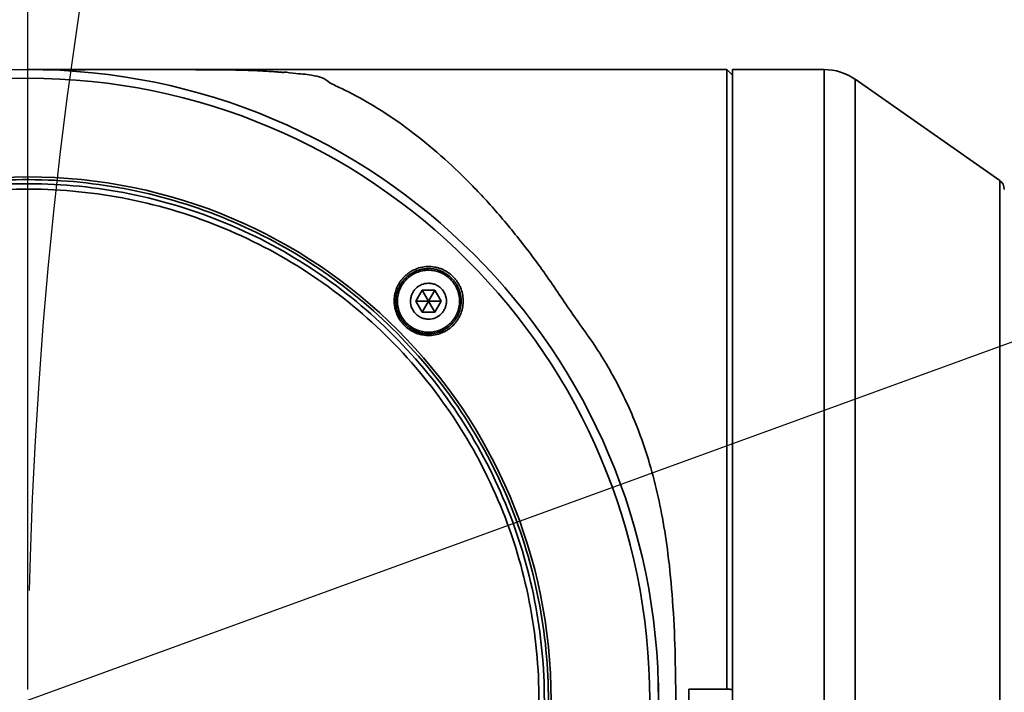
# Model space of a CAD drawing. Header units: millimetres. Extents: x 0 to 4200, y 0 to 2974.
# Tile 9 of 40: x 837 to 927, y 1808 to 1870. Entities that reach past the tile are written whole.
import ezdxf

# ---------------------------------------------------------------- set-up
doc = ezdxf.new("R2010")
doc.units = ezdxf.units.MM
doc.header["$LTSCALE"] = 10
doc.linetypes.add('CENTERX2', pattern=[20.32, 12.7, -2.54, 2.54, -2.54])
doc.layers.get('0').update_dxf_attribs({"lineweight": 18})
doc.layers.add('中心线层', color=6, linetype='CENTERX2', lineweight=25)
doc.layers.add('标注层', color=150, linetype='Continuous', lineweight=18)
doc.styles.add('SLDTEXTSTYLE1', font='txt')
doc.dimstyles.new('SLDDIMSTYLE0', dxfattribs={"dimtxt": 35, "dimasz": 40, "dimexe": 0, "dimexo": 0.0625, "dimgap": 8.75, "dimtad": 0, "dimtih": 1, "dimtoh": 1, "dimrnd": 1e-09, "dimzin": 12, "dimdsep": 46, "dimtxsty": 'SLDTEXTSTYLE1', "dimcen": 0, "dimdle": 80, "dimadec": 0, "dimazin": 3, "dimtfac": 1, "dimtdec": 3, "dimtofl": 0, "dimtmove": 0, "dimatfit": 3, "dimfxl": 1, "dimfrac": 2, "dimtolj": 1, "dimarcsym": 0})

# ---------------------------------------------------------------- blocks, each defined once
blk = doc.blocks.new('*X25')
at = {"layer": '标注层'}
blk.add_hatch(color=256, dxfattribs=at).paths.add_polyline_path([(1613.73, 2046.548), (1649.617, 2064.909), (1643.993, 2073.178)], flags=0)
for p, q in [((1613.73, 2046.548), (1751.485, 2140.236)), ((1751.485, 2140.236), (1861.288, 2140.236))]:
    blk.add_line(p, q, dxfattribs=at)
at = {"layer": '标注层', "char_height": 35, "attachment_point": 1, "style": 'SLDTEXTSTYLE1'}
for s, insert, width in [('%%C', (1761.485, 2185.353), 46.92737), ('850', (1800.184, 2185.353), 140.78212)]:
    blk.add_mtext(s, dxfattribs=dict(at, insert=insert, width=width))
blk = doc.blocks.new('*X27')
at = {"layer": '标注层'}
blk.add_hatch(color=256, dxfattribs=at).paths.add_polyline_path([(556.799, 2085.648), (531.914, 2117.362), (524.873, 2110.26)], flags=0)
for p, q in [((501.741, 2140.236), (391.938, 2140.236)), ((556.799, 2085.648), (501.741, 2140.236))]:
    blk.add_line(p, q, dxfattribs=at)
at = {"layer": '标注层', "char_height": 35, "attachment_point": 1, "style": 'SLDTEXTSTYLE1'}
for s, insert, width in [('%%C', (391.938, 2185.353), 46.92737), ('790', (430.637, 2185.353), 138.82682)]:
    blk.add_mtext(s, dxfattribs=dict(at, insert=insert, width=width))
blk = doc.blocks.new('SW_CENTERMARKSYMBOL_2')
at = {"layer": '中心线层', "color": 0}
blk.add_line((0, 1), (0, 395.5), dxfattribs=at)

msp = doc.modelspace()

# ---------------------------------------------------------------- linework, layer by layer
at = {"color": 7, "linetype": 'Continuous', "lineweight": 35}
for p, q in [((898.102, 1865.542), (837.302, 1865.542)), ((898.102, 1865.534), (898.102, 1865.542)), ((898.102, 1865.534), (901.599, 1865.534)), ((901.599, 1865.534), (901.599, 1808.547)), ((901.791, 1865.342), (901.599, 1865.534)), ((910.526, 1865.542), (902.102, 1865.542)), ((902.102, 1865.542), (902.102, 1807.542)), ((902.099, 1865.035), (902.099, 1808.499)), ((902.102, 1865.035), (902.099, 1865.035)), ((926.676, 1855.341), (913.393, 1864.639)), ((873.57, 1845.236), (872.993, 1844.236)), ((874.725, 1845.236), (873.57, 1845.236)), ((873.57, 1845.236), (874.148, 1844.236)), ((874.725, 1845.236), (874.148, 1844.236)), ((875.303, 1844.236), (874.725, 1845.236)), ((872.993, 1844.236), (873.57, 1843.236)), ((872.993, 1844.236), (874.148, 1844.236)), ((874.148, 1844.236), (873.57, 1843.236)), ((874.725, 1843.236), (874.148, 1844.236)), ((875.303, 1844.236), (874.148, 1844.236)), ((874.725, 1843.236), (875.303, 1844.236)), ((873.57, 1843.236), (874.725, 1843.236)), ((898.102, 1808.547), (901.599, 1808.547)), ((898.102, 1806.537), (898.102, 1808.547)), ((901.791, 1808.547), (901.599, 1808.547)), ((902.099, 1808.499), (902.102, 1808.499))]:
    msp.add_line(p, q, dxfattribs=at)
at = {"color": 8, "linetype": 'Continuous', "lineweight": 35}
for p, q in [((910.526, 1865.542), (910.526, 1807.542)), ((913.393, 1864.639), (913.393, 1750.446)), ((926.676, 1855.341), (926.676, 1807.542))]:
    msp.add_line(p, q, dxfattribs=at)
at = {"color": 7, "linetype": 'Continuous', "lineweight": 35}
for radius in [58, 57.196, 48.125]:
    msp.add_circle((837.302, 1807.542), radius, dxfattribs=at)
for centre, radius, start, end in [((910.526, 1860.542), 5, 55.00798, 90), ((926.102, 1854.522), 1, 0, 55.00798)]:
    msp.add_arc(centre, radius, start, end, dxfattribs=at)
for points, knots in [([(851.264, 1865.528), (850.13, 1865.528), (847.854, 1865.528), (844.861, 1865.528), (842.237, 1865.527), (840.161, 1865.527), (839.125, 1865.527), (838.698, 1865.526)], [0, 0, 0, 0, 2.660704, 5.339452, 8.016857, 10.691564, 12.566209, 12.566209, 12.566209, 12.566209]), ([(851.264, 1865.528), (851.386, 1865.528), (852.084, 1865.529), (853.361, 1865.526), (855.053, 1865.517), (856.65, 1865.493), (857.86, 1865.456), (858.786, 1865.414), (859.299, 1865.384), (859.668, 1865.36), (859.887, 1865.345), (860.205, 1865.322), (860.491, 1865.299), (860.705, 1865.282), (860.759, 1865.277), (860.772, 1865.276), (860.776, 1865.276), (860.777, 1865.276), (860.777, 1865.276), (860.777, 1865.276), (860.777, 1865.276), (860.786, 1865.341), (861.821, 1865.164), (862.577, 1865.142), (863.545, 1865.004), (864.557, 1864.781), (864.935, 1864.334), (866.261, 1863.761), (867.926, 1862.894), (870.123, 1861.617), (872.823, 1859.708), (875.533, 1857.461), (878.239, 1854.86), (880.39, 1852.498), (882.116, 1850.418), (883.378, 1848.802), (884.62, 1847.113), (885.854, 1845.355), (887.083, 1843.489), (888.415, 1841.629), (889.756, 1839.712), (890.98, 1837.673), (892.096, 1835.545), (893.175, 1833.14), (894.171, 1830.434), (895.03, 1827.422), (895.698, 1824.278), (896.244, 1820.721), (896.628, 1816.644), (896.85, 1812.135), (896.878, 1809.064), (896.892, 1807.542)], [0, 0, 0, 0, 0.286499, 1.648405, 3.006906, 4.359994, 5.723158, 6.367589, 7.080569, 7.276702, 7.503199, 7.760049, 8.269069, 8.396761, 8.428881, 8.437018, 8.439116, 8.439656, 8.439807, 8.439859, 8.439876, 8.439887, 9.326649, 10.249989, 11.129954, 12.472859, 14.670433, 16.869392, 19.148306, 23.270471, 27.404823, 32.064178, 36.097748, 40.303358, 42.488104, 44.58815, 46.581653, 48.766126, 50.869274, 52.974761, 55.097852, 57.221006, 59.359567, 61.463156, 64.10799, 66.764802, 69.360116, 72.072834, 75.539673, 79.191651, 82.780091, 82.780091, 82.780091, 82.780091]), ([(803.521, 1841.463), (805.742, 1843.674), (808.179, 1845.667), (813.397, 1849.137), (816.177, 1850.616), (821.971, 1853.002), (824.986, 1853.909), (831.134, 1855.119), (834.268, 1855.421), (840.535, 1855.408), (843.667, 1855.093), (849.811, 1853.858), (852.821, 1852.938), (858.606, 1850.528), (861.379, 1849.038), (866.583, 1845.546), (869.012, 1843.543), (873.434, 1839.103), (875.426, 1836.665), (878.897, 1831.448), (880.375, 1828.668), (882.761, 1822.874), (883.669, 1819.859), (884.879, 1813.71), (885.181, 1810.577), (885.168, 1804.31), (884.853, 1801.178), (883.618, 1795.034), (882.698, 1792.023), (880.288, 1786.239), (878.798, 1783.465), (875.305, 1778.262), (873.303, 1775.833), (871.083, 1773.622)], [0, 0, 0, 0, 9.395931, 9.395931, 18.791862, 18.791862, 28.187793, 28.187793, 37.583724, 37.583724, 46.979655, 46.979655, 56.375586, 56.375586, 65.771517, 65.771517, 75.167448, 75.167448, 84.563379, 84.563379, 93.95931, 93.95931, 103.355241, 103.355241, 112.751172, 112.751172, 122.147103, 122.147103, 131.543034, 131.543034, 140.938965, 140.938965, 150.334896, 150.334896, 150.334896, 150.334896]), ([(870.82, 1773.886), (873.023, 1776.079), (875.01, 1778.49), (878.475, 1783.653), (879.953, 1786.405), (882.345, 1792.144), (883.257, 1795.131), (884.483, 1801.227), (884.796, 1804.335), (884.809, 1810.553), (884.509, 1813.663), (883.308, 1819.763), (882.408, 1822.754), (880.04, 1828.504), (878.573, 1831.262), (875.13, 1836.439), (873.153, 1838.858), (868.766, 1843.263), (866.355, 1845.25), (861.192, 1848.715), (858.44, 1850.193), (852.701, 1852.585), (849.713, 1853.498), (843.618, 1854.723), (840.509, 1855.036), (834.292, 1855.049), (831.182, 1854.749), (825.081, 1853.549), (822.09, 1852.648), (816.341, 1850.281), (813.583, 1848.814), (808.406, 1845.37), (805.987, 1843.393), (803.784, 1841.199)], [0, 0, 0, 0, 9.32284, 9.32284, 18.64568, 18.64568, 27.96852, 27.96852, 37.29136, 37.29136, 46.6142, 46.6142, 55.937041, 55.937041, 65.259881, 65.259881, 74.582721, 74.582721, 83.905561, 83.905561, 93.228401, 93.228401, 102.551241, 102.551241, 111.874081, 111.874081, 121.196921, 121.196921, 130.519761, 130.519761, 139.842601, 139.842601, 149.165442, 149.165442, 149.165442, 149.165442]), ([(804.137, 1840.845), (806.317, 1843.016), (808.71, 1844.972), (813.833, 1848.379), (816.562, 1849.831), (822.25, 1852.173), (825.21, 1853.064), (831.247, 1854.252), (834.323, 1854.549), (840.476, 1854.536), (843.551, 1854.227), (849.583, 1853.014), (852.539, 1852.111), (858.218, 1849.744), (860.941, 1848.282), (866.049, 1844.853), (868.434, 1842.887), (872.776, 1838.528), (874.732, 1836.135), (878.139, 1831.012), (879.59, 1828.283), (881.933, 1822.594), (882.824, 1819.635), (884.012, 1813.598), (884.309, 1810.521), (884.296, 1804.369), (883.986, 1801.294), (882.774, 1795.262), (881.87, 1792.306), (879.504, 1786.627), (878.042, 1783.904), (874.613, 1778.796), (872.647, 1776.41), (870.467, 1774.24)], [0, 0, 0, 0, 9.224705, 9.224705, 18.44941, 18.44941, 27.674115, 27.674115, 36.89882, 36.89882, 46.123525, 46.123525, 55.34823, 55.34823, 64.572935, 64.572935, 73.79764, 73.79764, 83.022344, 83.022344, 92.247049, 92.247049, 101.471754, 101.471754, 110.696459, 110.696459, 119.921164, 119.921164, 129.145869, 129.145869, 138.370574, 138.370574, 147.595279, 147.595279, 147.595279, 147.595279]), ([(871.796, 1846.362), (871.832, 1846.401), (871.905, 1846.48), (872.021, 1846.592), (872.143, 1846.698), (872.312, 1846.831), (872.536, 1846.981), (872.914, 1847.181), (873.422, 1847.36), (874.064, 1847.445), (874.605, 1847.407), (875.027, 1847.311), (875.335, 1847.207), (875.631, 1847.072), (875.912, 1846.907), (876.176, 1846.716), (876.333, 1846.566), (876.412, 1846.491)], [0, 0, 0, 0, 0.162288, 0.324783, 0.487889, 0.652011, 0.976675, 1.301163, 1.944869, 2.590769, 3.235159, 3.55905, 3.880443, 4.205118, 4.526569, 4.847824, 5.171891, 5.171891, 5.171891, 5.171891]), ([(872.031, 1846.362), (872.04, 1846.371), (872.049, 1846.379), (872.075, 1846.405), (872.093, 1846.422), (872.147, 1846.471), (872.183, 1846.503), (872.257, 1846.566), (872.295, 1846.596), (872.372, 1846.654), (872.411, 1846.683), (872.491, 1846.737), (872.532, 1846.764), (872.615, 1846.815), (872.657, 1846.84), (872.721, 1846.875), (872.743, 1846.887), (872.787, 1846.909), (872.809, 1846.92), (872.853, 1846.942), (872.875, 1846.952), (872.919, 1846.973), (872.941, 1846.983), (873.008, 1847.012), (873.054, 1847.03), (873.19, 1847.081), (873.283, 1847.11), (873.424, 1847.148), (873.471, 1847.159), (873.567, 1847.18), (873.615, 1847.189), (873.688, 1847.201), (873.712, 1847.204), (873.761, 1847.211), (873.786, 1847.214), (873.835, 1847.22), (873.859, 1847.222), (873.908, 1847.226), (873.933, 1847.228), (874.006, 1847.233), (874.055, 1847.235), (874.153, 1847.236), (874.202, 1847.236), (874.299, 1847.232), (874.348, 1847.23), (874.446, 1847.221), (874.495, 1847.216), (874.592, 1847.203), (874.641, 1847.195), (874.714, 1847.182), (874.739, 1847.177), (874.787, 1847.167), (874.812, 1847.162), (874.86, 1847.15), (874.884, 1847.144), (874.932, 1847.132), (874.955, 1847.125), (875.027, 1847.105), (875.074, 1847.09), (875.213, 1847.042), (875.305, 1847.006), (875.439, 1846.944), (875.483, 1846.923), (875.549, 1846.889), (875.571, 1846.877), (875.615, 1846.853), (875.636, 1846.841), (875.679, 1846.816), (875.701, 1846.803), (875.743, 1846.777), (875.764, 1846.763), (875.806, 1846.736), (875.827, 1846.722), (875.868, 1846.694), (875.888, 1846.68), (875.948, 1846.636), (875.987, 1846.606), (876.064, 1846.545), (876.102, 1846.513), (876.176, 1846.447), (876.212, 1846.414), (876.282, 1846.344), (876.317, 1846.309), (876.368, 1846.254), (876.384, 1846.236), (876.417, 1846.198), (876.433, 1846.179), (876.465, 1846.141), (876.481, 1846.122), (876.512, 1846.083), (876.528, 1846.063), (876.572, 1846.003), (876.601, 1845.963), (876.657, 1845.881), (876.684, 1845.84), (876.735, 1845.756), (876.76, 1845.713), (876.807, 1845.626), (876.829, 1845.582), (876.861, 1845.516), (876.872, 1845.493), (876.892, 1845.448), (876.902, 1845.425), (876.921, 1845.38), (876.931, 1845.357), (876.949, 1845.31), (876.958, 1845.287), (876.975, 1845.24), (876.983, 1845.217), (876.999, 1845.17), (877.007, 1845.146), (877.028, 1845.075), (877.042, 1845.028), (877.078, 1844.885), (877.098, 1844.789), (877.12, 1844.643), (877.127, 1844.594), (877.137, 1844.496), (877.141, 1844.447), (877.145, 1844.373), (877.146, 1844.348), (877.147, 1844.299), (877.148, 1844.274), (877.148, 1844.225), (877.148, 1844.2), (877.147, 1844.151), (877.146, 1844.126), (877.143, 1844.053), (877.139, 1844.004), (877.13, 1843.907), (877.124, 1843.858), (877.11, 1843.762), (877.102, 1843.714), (877.084, 1843.618), (877.073, 1843.57), (877.056, 1843.499), (877.05, 1843.475), (877.037, 1843.428), (877.03, 1843.404), (877.016, 1843.357), (877.009, 1843.333), (876.994, 1843.286), (876.986, 1843.263), (876.97, 1843.217), (876.961, 1843.194), (876.944, 1843.148), (876.935, 1843.126), (876.907, 1843.058), (876.888, 1843.013), (876.826, 1842.881), (876.781, 1842.795), (876.707, 1842.67), (876.681, 1842.629), (876.641, 1842.567), (876.628, 1842.547), (876.6, 1842.507), (876.586, 1842.487), (876.557, 1842.448), (876.542, 1842.428), (876.512, 1842.389), (876.497, 1842.37), (876.451, 1842.313), (876.419, 1842.275), (876.387, 1842.239)], [0, 0, 0, 0, 0.038248, 0.038248, 0.111919, 0.111919, 0.25926, 0.25926, 0.406602, 0.406602, 0.553943, 0.553943, 0.701285, 0.701285, 0.848626, 0.848626, 0.922297, 0.922297, 0.995968, 0.995968, 1.069639, 1.069639, 1.143309, 1.143309, 1.290651, 1.290651, 1.585334, 1.585334, 1.732675, 1.732675, 1.880017, 1.880017, 1.953688, 1.953688, 2.027358, 2.027358, 2.101029, 2.101029, 2.1747, 2.1747, 2.322041, 2.322041, 2.469383, 2.469383, 2.616724, 2.616724, 2.764066, 2.764066, 2.911407, 2.911407, 2.985078, 2.985078, 3.058749, 3.058749, 3.132419, 3.132419, 3.20609, 3.20609, 3.353432, 3.353432, 3.648115, 3.648115, 3.795456, 3.795456, 3.869127, 3.869127, 3.942798, 3.942798, 4.016468, 4.016468, 4.090139, 4.090139, 4.16381, 4.16381, 4.237481, 4.237481, 4.384822, 4.384822, 4.532163, 4.532163, 4.679505, 4.679505, 4.826846, 4.826846, 4.900517, 4.900517, 4.974188, 4.974188, 5.047859, 5.047859, 5.121529, 5.121529, 5.268871, 5.268871, 5.416212, 5.416212, 5.563554, 5.563554, 5.710895, 5.710895, 5.784566, 5.784566, 5.858237, 5.858237, 5.931908, 5.931908, 6.005578, 6.005578, 6.079249, 6.079249, 6.15292, 6.15292, 6.300261, 6.300261, 6.594944, 6.594944, 6.742286, 6.742286, 6.889627, 6.889627, 6.963298, 6.963298, 7.036969, 7.036969, 7.110639, 7.110639, 7.18431, 7.18431, 7.331652, 7.331652, 7.478993, 7.478993, 7.626335, 7.626335, 7.773676, 7.773676, 7.847347, 7.847347, 7.921018, 7.921018, 7.994688, 7.994688, 8.068359, 8.068359, 8.14203, 8.14203, 8.215701, 8.215701, 8.363042, 8.363042, 8.657725, 8.657725, 8.805067, 8.805067, 8.878737, 8.878737, 8.952408, 8.952408, 9.026079, 9.026079, 9.09975, 9.09975, 9.247091, 9.247091, 9.247091, 9.247091]), ([(871.92, 1842.017), (871.88, 1842.059), (871.8, 1842.142), (871.688, 1842.274), (871.584, 1842.411), (871.489, 1842.554), (871.401, 1842.701), (871.32, 1842.854), (871.189, 1843.141), (871.048, 1843.58), (870.978, 1844.177), (871.018, 1844.775), (871.146, 1845.256), (871.299, 1845.621), (871.439, 1845.883), (871.603, 1846.132), (871.731, 1846.285), (871.796, 1846.362)], [0, 0, 0, 0, 0.172357, 0.343227, 0.513238, 0.683023, 0.853218, 1.02445, 1.197333, 1.793028, 2.392435, 2.986578, 3.587133, 3.885271, 4.183016, 4.482933, 4.787608, 4.787608, 4.787608, 4.787608]), ([(874.148, 1847.086), (874.524, 1847.086), (874.898, 1847.01), (875.412, 1846.797), (875.578, 1846.708), (875.889, 1846.5), (876.032, 1846.382), (876.295, 1846.119), (876.415, 1845.972), (876.622, 1845.663), (876.709, 1845.499), (876.852, 1845.154), (876.907, 1844.973), (876.979, 1844.609), (876.998, 1844.423), (876.998, 1844.048), (876.979, 1843.863), (876.907, 1843.499), (876.852, 1843.317), (876.709, 1842.973), (876.622, 1842.809), (876.415, 1842.499), (876.295, 1842.353), (876.033, 1842.09), (875.889, 1841.972), (875.577, 1841.763), (875.412, 1841.675), (875.07, 1841.533), (874.89, 1841.478), (874.522, 1841.404), (874.336, 1841.386), (873.771, 1841.386), (873.398, 1841.461), (872.884, 1841.675), (872.717, 1841.764), (872.407, 1841.972), (872.263, 1842.09), (872, 1842.353), (871.88, 1842.5), (871.674, 1842.809), (871.586, 1842.973), (871.443, 1843.318), (871.389, 1843.499), (871.316, 1843.863), (871.298, 1844.048), (871.298, 1844.424), (871.316, 1844.609), (871.389, 1844.973), (871.443, 1845.154), (871.586, 1845.499), (871.674, 1845.663), (871.88, 1845.973), (872.001, 1846.119), (872.263, 1846.382), (872.406, 1846.5), (872.718, 1846.709), (872.883, 1846.797), (873.226, 1846.939), (873.406, 1846.994), (873.774, 1847.067), (873.96, 1847.086), (874.148, 1847.086)], [0, 0, 0, 0, 1.118567, 1.118567, 1.67785, 1.67785, 2.237134, 2.237134, 2.796417, 2.796417, 3.3557, 3.3557, 3.914984, 3.914984, 4.474267, 4.474267, 5.03355, 5.03355, 5.592834, 5.592834, 6.152117, 6.152117, 6.711401, 6.711401, 7.270684, 7.270684, 7.829967, 7.829967, 8.389251, 8.389251, 8.948534, 8.948534, 10.067101, 10.067101, 10.626384, 10.626384, 11.185668, 11.185668, 11.744951, 11.744951, 12.304234, 12.304234, 12.863518, 12.863518, 13.422801, 13.422801, 13.982084, 13.982084, 14.541368, 14.541368, 15.100651, 15.100651, 15.659935, 15.659935, 16.219218, 16.219218, 16.778501, 16.778501, 17.337785, 17.337785, 17.897068, 17.897068, 17.897068, 17.897068]), ([(871.906, 1846.229), (871.914, 1846.238), (871.922, 1846.248), (871.939, 1846.266), (871.947, 1846.275), (871.972, 1846.302), (871.989, 1846.319), (872.014, 1846.345), (872.023, 1846.353), (872.031, 1846.362)], [0, 0, 0, 0, 0.0366878, 0.0366878, 0.0733755, 0.0733755, 0.146751, 0.146751, 0.1820316, 0.1820316, 0.1820316, 0.1820316]), ([(876.412, 1846.491), (876.453, 1846.45), (876.533, 1846.367), (876.644, 1846.234), (876.748, 1846.097), (876.844, 1845.955), (876.932, 1845.807), (877.013, 1845.654), (877.144, 1845.367), (877.285, 1844.927), (877.355, 1844.329), (877.314, 1843.729), (877.184, 1843.246), (877.03, 1842.88), (876.888, 1842.617), (876.725, 1842.37), (876.597, 1842.219), (876.533, 1842.143)], [0, 0, 0, 0, 0.172138, 0.343224, 0.5137, 0.684012, 0.85461, 1.025942, 1.198454, 1.796109, 2.394855, 2.993286, 3.590755, 3.894183, 4.193872, 4.492428, 4.792422, 4.792422, 4.792422, 4.792422]), ([(876.265, 1842.11), (876.255, 1842.1), (876.245, 1842.09), (876.217, 1842.064), (876.199, 1842.047), (876.163, 1842.014), (876.145, 1841.997), (876.108, 1841.965), (876.09, 1841.949), (876.033, 1841.902), (875.995, 1841.872), (875.918, 1841.813), (875.878, 1841.785), (875.798, 1841.73), (875.758, 1841.704), (875.675, 1841.653), (875.633, 1841.629), (875.548, 1841.582), (875.505, 1841.56), (875.44, 1841.528), (875.418, 1841.518), (875.373, 1841.497), (875.351, 1841.488), (875.306, 1841.468), (875.283, 1841.459), (875.238, 1841.441), (875.215, 1841.432), (875.146, 1841.406), (875.099, 1841.39), (875.006, 1841.361), (874.96, 1841.347), (874.819, 1841.31), (874.724, 1841.29), (874.58, 1841.267), (874.531, 1841.26), (874.458, 1841.252), (874.434, 1841.249), (874.385, 1841.245), (874.361, 1841.243), (874.312, 1841.24), (874.287, 1841.239), (874.25, 1841.238), (874.238, 1841.237), (874.213, 1841.237), (874.201, 1841.236), (874.139, 1841.236), (874.09, 1841.236), (873.992, 1841.24), (873.943, 1841.243), (873.845, 1841.251), (873.797, 1841.256), (873.7, 1841.269), (873.651, 1841.277), (873.555, 1841.295), (873.507, 1841.305), (873.435, 1841.322), (873.411, 1841.328), (873.363, 1841.34), (873.34, 1841.347), (873.292, 1841.36), (873.268, 1841.368), (873.221, 1841.383), (873.197, 1841.39), (873.127, 1841.415), (873.08, 1841.432), (872.988, 1841.469), (872.943, 1841.488), (872.809, 1841.55), (872.721, 1841.595), (872.594, 1841.669), (872.552, 1841.695), (872.469, 1841.749), (872.428, 1841.777), (872.367, 1841.821), (872.347, 1841.836), (872.307, 1841.867), (872.288, 1841.882), (872.249, 1841.913), (872.23, 1841.929), (872.192, 1841.961), (872.173, 1841.977), (872.118, 1842.027), (872.081, 1842.06), (872.011, 1842.13), (871.977, 1842.165), (871.91, 1842.238), (871.877, 1842.275), (871.814, 1842.351), (871.783, 1842.389), (871.738, 1842.449), (871.723, 1842.469), (871.694, 1842.509), (871.68, 1842.53), (871.652, 1842.571), (871.638, 1842.592), (871.611, 1842.634), (871.598, 1842.655), (871.559, 1842.719), (871.535, 1842.761), (871.488, 1842.848), (871.465, 1842.892), (871.401, 1843.025), (871.363, 1843.116), (871.312, 1843.255), (871.296, 1843.302), (871.275, 1843.373), (871.268, 1843.397), (871.254, 1843.444), (871.248, 1843.468), (871.235, 1843.517), (871.229, 1843.541), (871.218, 1843.589), (871.213, 1843.613), (871.198, 1843.685), (871.19, 1843.734), (871.167, 1843.879), (871.157, 1843.977), (871.15, 1844.123), (871.148, 1844.172), (871.148, 1844.246), (871.148, 1844.27), (871.149, 1844.32), (871.15, 1844.344), (871.152, 1844.393), (871.153, 1844.418), (871.157, 1844.467), (871.159, 1844.492), (871.166, 1844.565), (871.171, 1844.614), (871.185, 1844.711), (871.193, 1844.759), (871.212, 1844.855), (871.222, 1844.902), (871.245, 1844.997), (871.258, 1845.043), (871.286, 1845.137), (871.301, 1845.183), (871.333, 1845.275), (871.35, 1845.321), (871.374, 1845.378), (871.378, 1845.389), (871.388, 1845.412), (871.393, 1845.423), (871.407, 1845.457), (871.417, 1845.479), (871.438, 1845.523), (871.449, 1845.545), (871.47, 1845.589), (871.481, 1845.611), (871.515, 1845.675), (871.539, 1845.718), (871.613, 1845.843), (871.666, 1845.924), (871.751, 1846.041), (871.781, 1846.08), (871.842, 1846.156), (871.873, 1846.193), (871.906, 1846.229)], [0, 0, 0, 0, 0.042417, 0.042417, 0.116017, 0.116017, 0.189617, 0.189617, 0.263218, 0.263218, 0.410418, 0.410418, 0.557619, 0.557619, 0.70482, 0.70482, 0.85202, 0.85202, 0.999221, 0.999221, 1.072821, 1.072821, 1.146421, 1.146421, 1.220022, 1.220022, 1.293622, 1.293622, 1.440823, 1.440823, 1.588023, 1.588023, 1.882425, 1.882425, 2.029625, 2.029625, 2.103226, 2.103226, 2.176826, 2.176826, 2.250426, 2.250426, 2.287226, 2.287226, 2.324026, 2.324026, 2.471227, 2.471227, 2.618428, 2.618428, 2.765628, 2.765628, 2.912829, 2.912829, 3.06003, 3.06003, 3.13363, 3.13363, 3.20723, 3.20723, 3.280831, 3.280831, 3.354431, 3.354431, 3.501631, 3.501631, 3.648832, 3.648832, 3.943233, 3.943233, 4.090434, 4.090434, 4.237635, 4.237635, 4.311235, 4.311235, 4.384835, 4.384835, 4.458435, 4.458435, 4.532036, 4.532036, 4.679236, 4.679236, 4.826437, 4.826437, 4.973638, 4.973638, 5.120838, 5.120838, 5.194439, 5.194439, 5.268039, 5.268039, 5.341639, 5.341639, 5.41524, 5.41524, 5.56244, 5.56244, 5.709641, 5.709641, 6.004042, 6.004042, 6.151243, 6.151243, 6.224843, 6.224843, 6.298443, 6.298443, 6.372044, 6.372044, 6.445644, 6.445644, 6.592845, 6.592845, 6.887246, 6.887246, 7.034446, 7.034446, 7.108047, 7.108047, 7.181647, 7.181647, 7.255247, 7.255247, 7.328848, 7.328848, 7.476048, 7.476048, 7.623249, 7.623249, 7.77045, 7.77045, 7.91765, 7.91765, 8.064851, 8.064851, 8.212051, 8.212051, 8.248852, 8.248852, 8.285652, 8.285652, 8.359252, 8.359252, 8.432852, 8.432852, 8.506453, 8.506453, 8.653653, 8.653653, 8.948055, 8.948055, 9.095255, 9.095255, 9.242456, 9.242456, 9.242456, 9.242456]), ([(874.148, 1845.886), (874.257, 1845.886), (874.364, 1845.875), (874.575, 1845.833), (874.68, 1845.802), (874.879, 1845.719), (874.974, 1845.668), (875.154, 1845.548), (875.238, 1845.479), (875.467, 1845.25), (875.59, 1845.066), (875.754, 1844.669), (875.798, 1844.452), (875.798, 1844.129), (875.787, 1844.02), (875.745, 1843.809), (875.714, 1843.706), (875.631, 1843.506), (875.58, 1843.409), (875.46, 1843.23), (875.392, 1843.147), (875.162, 1842.916), (874.98, 1842.795), (874.58, 1842.629), (874.366, 1842.586), (874.039, 1842.586), (873.932, 1842.597), (873.721, 1842.638), (873.616, 1842.67), (873.416, 1842.753), (873.321, 1842.804), (873.142, 1842.923), (873.057, 1842.993), (872.829, 1843.221), (872.706, 1843.405), (872.541, 1843.802), (872.498, 1844.02), (872.498, 1844.342), (872.508, 1844.452), (872.55, 1844.663), (872.582, 1844.766), (872.664, 1844.966), (872.716, 1845.063), (872.835, 1845.241), (872.903, 1845.325), (873.134, 1845.556), (873.316, 1845.677), (873.716, 1845.843), (873.93, 1845.886), (874.148, 1845.886)], [0, 0, 0, 0, 0.323647, 0.323647, 0.647294, 0.647294, 0.970941, 0.970941, 1.294588, 1.294588, 1.941882, 1.941882, 2.589176, 2.589176, 2.912823, 2.912823, 3.23647, 3.23647, 3.560117, 3.560117, 3.883764, 3.883764, 4.531058, 4.531058, 5.178352, 5.178352, 5.501999, 5.501999, 5.825645, 5.825645, 6.149292, 6.149292, 6.472939, 6.472939, 7.120233, 7.120233, 7.767527, 7.767527, 8.091174, 8.091174, 8.414821, 8.414821, 8.738468, 8.738468, 9.062115, 9.062115, 9.709409, 9.709409, 10.356703, 10.356703, 10.356703, 10.356703]), ([(876.533, 1842.143), (876.491, 1842.097), (876.407, 1842.007), (876.272, 1841.88), (876.132, 1841.762), (875.986, 1841.654), (875.834, 1841.554), (875.676, 1841.463), (875.376, 1841.312), (874.912, 1841.148), (874.27, 1841.063), (873.73, 1841.102), (873.308, 1841.197), (873, 1841.301), (872.703, 1841.436), (872.421, 1841.602), (872.157, 1841.793), (871.999, 1841.943), (871.92, 1842.017)], [0, 0, 0, 0, 0.188304, 0.374425, 0.558967, 0.742541, 0.925751, 1.109194, 1.293452, 1.942577, 2.584061, 3.228985, 3.553276, 3.874779, 4.198908, 4.522625, 4.844947, 5.167162, 5.167162, 5.167162, 5.167162]), ([(876.387, 1842.239), (876.354, 1842.203), (876.321, 1842.167), (876.279, 1842.125), (876.272, 1842.117), (876.265, 1842.11)], [0, 0, 0, 0, 0.1464095, 0.1464095, 0.1774254, 0.1774254, 0.1774254, 0.1774254]), ([(871.083, 1773.622), (868.863, 1771.411), (866.425, 1769.418), (861.208, 1765.948), (858.428, 1764.469), (852.634, 1762.083), (849.619, 1761.176), (843.47, 1759.966), (840.336, 1759.664), (834.07, 1759.677), (830.937, 1759.992), (824.794, 1761.227), (821.783, 1762.147), (815.999, 1764.557), (813.225, 1766.047), (808.022, 1769.539), (805.592, 1771.542), (801.17, 1775.982), (799.178, 1778.42), (795.708, 1783.637), (794.229, 1786.417), (791.843, 1792.211), (790.935, 1795.226), (789.726, 1801.374), (789.423, 1804.508), (789.436, 1810.775), (789.752, 1813.907), (790.987, 1820.051), (791.907, 1823.062), (794.317, 1828.846), (795.807, 1831.62), (799.299, 1836.823), (801.301, 1839.252), (803.521, 1841.463)], [0, 0, 0, 0, 9.395931, 9.395931, 18.791862, 18.791862, 28.187793, 28.187793, 37.583724, 37.583724, 46.979655, 46.979655, 56.375586, 56.375586, 65.771517, 65.771517, 75.167448, 75.167448, 84.563379, 84.563379, 93.95931, 93.95931, 103.355241, 103.355241, 112.751172, 112.751172, 122.147103, 122.147103, 131.543034, 131.543034, 140.938965, 140.938965, 150.334896, 150.334896, 150.334896, 150.334896]), ([(803.784, 1841.199), (801.581, 1839.006), (799.595, 1836.595), (796.13, 1831.432), (794.651, 1828.68), (792.26, 1822.941), (791.347, 1819.954), (790.121, 1813.858), (789.809, 1810.75), (789.796, 1804.532), (790.096, 1801.422), (791.296, 1795.322), (792.197, 1792.331), (794.564, 1786.581), (796.031, 1783.823), (799.475, 1778.646), (801.452, 1776.227), (805.839, 1771.822), (808.25, 1769.835), (813.412, 1766.37), (816.164, 1764.892), (821.904, 1762.5), (824.891, 1761.587), (830.987, 1760.362), (834.095, 1760.049), (840.313, 1760.036), (843.422, 1760.336), (849.523, 1761.536), (852.514, 1762.437), (858.264, 1764.804), (861.022, 1766.271), (866.199, 1769.715), (868.617, 1771.692), (870.82, 1773.886)], [0, 0, 0, 0, 9.32284, 9.32284, 18.64568, 18.64568, 27.96852, 27.96852, 37.29136, 37.29136, 46.6142, 46.6142, 55.937041, 55.937041, 65.259881, 65.259881, 74.582721, 74.582721, 83.905561, 83.905561, 93.228401, 93.228401, 102.551241, 102.551241, 111.874081, 111.874081, 121.196921, 121.196921, 130.519761, 130.519761, 139.842601, 139.842601, 149.165442, 149.165442, 149.165442, 149.165442]), ([(870.467, 1774.24), (868.288, 1772.069), (865.894, 1770.113), (860.772, 1766.706), (858.043, 1765.254), (852.354, 1762.912), (849.394, 1762.021), (843.358, 1760.833), (840.281, 1760.536), (834.129, 1760.549), (831.053, 1760.858), (825.022, 1762.071), (822.066, 1762.974), (816.387, 1765.341), (813.664, 1766.803), (808.556, 1770.232), (806.17, 1772.198), (801.829, 1776.557), (799.873, 1778.95), (796.466, 1784.073), (795.014, 1786.802), (792.672, 1792.491), (791.78, 1795.45), (790.593, 1801.487), (790.296, 1804.564), (790.309, 1810.716), (790.618, 1813.791), (791.831, 1819.823), (792.734, 1822.779), (795.1, 1828.458), (796.563, 1831.181), (799.992, 1836.289), (801.957, 1838.675), (804.137, 1840.845)], [0, 0, 0, 0, 9.224705, 9.224705, 18.44941, 18.44941, 27.674115, 27.674115, 36.89882, 36.89882, 46.123525, 46.123525, 55.34823, 55.34823, 64.572935, 64.572935, 73.79764, 73.79764, 83.022344, 83.022344, 92.247049, 92.247049, 101.471754, 101.471754, 110.696459, 110.696459, 119.921164, 119.921164, 129.145869, 129.145869, 138.370574, 138.370574, 147.595279, 147.595279, 147.595279, 147.595279]), ([(895.284, 1809.181), (895.287, 1809.048), (895.292, 1808.778), (895.298, 1808.372), (895.302, 1807.959), (895.303, 1807.682), (895.303, 1807.542)], [0, 0, 0, 0, 0.401533, 0.808459, 1.220877, 1.638883, 1.638883, 1.638883, 1.638883]), ([(901.791, 1808.547), (901.817, 1808.547), (901.869, 1808.546), (901.947, 1808.536), (902.024, 1808.522), (902.074, 1808.507), (902.099, 1808.499)], [0, 0, 0, 0, 0.0795731, 0.1582231, 0.2361912, 0.313723, 0.313723, 0.313723, 0.313723])]:
    msp.add_open_spline(points, degree=3, knots=knots, dxfattribs=at)
msp.add_open_spline([(902.099, 1865.035), (901.998, 1865.136), (901.895, 1865.238), (901.791, 1865.342)], degree=3, dxfattribs=at)
at = {"layer": '中心线层', "linetype": 'CENTERX2'}
msp.add_line((837.302, 1807.542), (1208.481, 1942.64), dxfattribs=at)
for centre, radius, start, end in [((1262.302, 1807.542), 425, 275, 265), ((837.302, 1807.542), 395, 20, 340)]:
    msp.add_arc(centre, radius, start, end, dxfattribs=at)

# ---------------------------------------------------------------- block references
at = {"layer": '中心线层'}
msp.add_blockref('SW_CENTERMARKSYMBOL_2', (837.302, 1807.542), dxfattribs=at)

# ---------------------------------------------------------------- dimensions: what is measured, and where the dimension line sits
at = {"layer": '标注层'}
for p1, p2, picture, middle in [((1117.806, 1529.437), (556.799, 2085.648), '*X27', (478.305, 2163.472)), ((910.875, 1568.537), (1613.73, 2046.548), '*X25', (1785.65, 2163.472))]:
    dim = msp.add_diameter_dim_2p(p1=p1, p2=p2, dimstyle='SLDDIMSTYLE0', override={"dimpost": '%%C<>', "dimsah": 1, "dimtzin": 12}, dxfattribs=at)
    dim.commit()
    dim.dimension.update_dxf_attribs({"geometry": picture, "text_midpoint": middle, "dimtype": 163})

doc.saveas('drawing.dxf')
